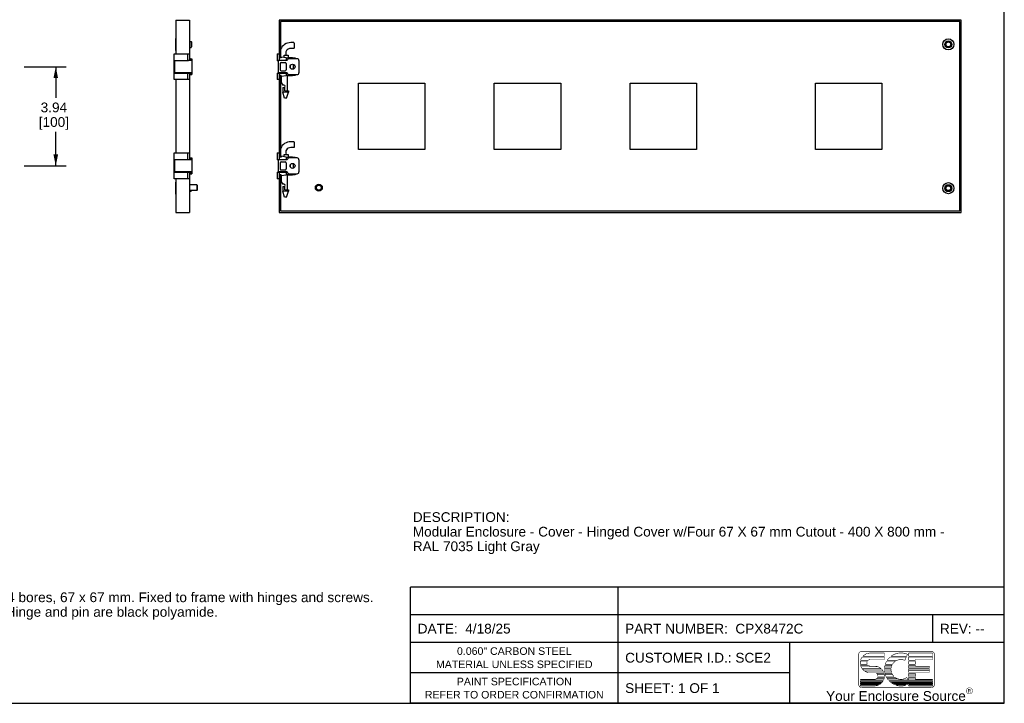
# Model space of a CAD drawing. Header units: inches. Extents: x 0 to 77.3, y 0 to 50.
# Tile 2 of 3: x 38.2 to 77.3, y 0 to 27.1. Entities that reach past the tile are written whole.
import ezdxf

# ---------------------------------------------------------------- set-up
doc = ezdxf.new("R2010")
doc.units = ezdxf.units.IN
doc.header["$LTSCALE"] = 4.25
doc.header["$MEASUREMENT"] = 0
doc.layers.get('0').update_dxf_attribs({"linetype": 'CONTINUOUS'})
doc.styles.get("Standard").update_dxf_attribs({"font": 'arial.ttf'})
doc.styles.add('TEXTSTYLE_2', font='arial.ttf')
doc.dimstyles.new('DIMSTYLE_1', dxfattribs={"dimtxt": 0.386364, "dimasz": 0.454545, "dimexe": 0.09, "dimexo": 0.07, "dimgap": 0.0425, "dimtad": 0, "dimtih": 1, "dimtoh": 1, "dimdec": 3, "dimzin": 4, "dimdsep": 46, "dimtxsty": 'Standard', "dimblk": '_FILLED', "dimblk1": '_FILLED', "dimblk2": '_FILLED', "dimcen": 0.09, "dimadec": 3, "dimazin": 1, "dimtfac": 1, "dimtdec": 3, "dimtofl": 0, "dimtmove": 0, "dimatfit": 3, "dimldrblk": '_FILLED', "dimfxl": 0, "dimtolj": 1, "dimtzin": 4, "dimarcsym": 0})

# ---------------------------------------------------------------- blocks, each defined once
blk = doc.blocks.new('_FILLED')
at = {"color": 0, "linetype": 'ByBlock'}
blk.add_solid([(0, 0), (-1, 0.2), (-1, -0.2)], dxfattribs=at)
blk = doc.blocks.new('*D5')
at = {"color": 2, "linetype": 'Continuous'}
for p, q in [((38.346, 25.278), (40.013, 25.278)), ((39.604, 25.278), (39.604, 24.048)), ((39.604, 21.341), (39.604, 22.696)), ((38.346, 21.341), (40.013, 21.341))]:
    blk.add_line(p, q, dxfattribs=at)
at = {"color": 2, "linetype": 'Continuous', "xscale": 0.4545454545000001, "yscale": 0.4545454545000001, "zscale": 0.4545454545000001}
for p, rotation in [((39.604, 25.278), 90), ((39.604, 21.341), 270)]:
    blk.add_blockref('_FILLED', p, dxfattribs=dict(at, rotation=rotation))
at = {"color": 2, "linetype": 'Continuous', "insert": (39.529, 23.855), "char_height": 0.3864, "width": 1.19931, "attachment_point": 2, "line_spacing_factor": 0.9}
blk.add_mtext('3.94\\P[100]', dxfattribs=at)

msp = doc.modelspace()

# ---------------------------------------------------------------- linework, layer by layer
at = {"color": 7, "linetype": 'Continuous'}
for p, q in [((77.2727, 0), (77.2727, 50)), ((44.3781, 27.1283), (44.3781, 25.7897)), ((44.3781, 27.1283), (44.9096, 27.1283)), ((44.9096, 27.1283), (44.9096, 25.52)), ((48.4753, 27.1283), (48.4753, 25.52)), ((75.5619, 27.1283), (48.4753, 27.1283)), ((48.5343, 27.0692), (48.5343, 25.642)), ((75.5028, 27.0692), (48.5343, 27.0692)), ((75.5028, 19.5495), (75.5028, 27.0692)), ((75.5619, 19.4905), (75.5619, 27.1283)), ((44.3663, 25.9275), (44.3663, 26.3999)), ((44.3663, 26.3999), (44.3781, 26.3999)), ((44.9096, 26.2818), (44.9766, 26.2818)), ((44.9766, 26.2818), (44.9766, 26.0456)), ((44.9962, 26.2621), (44.9766, 26.2818)), ((44.9962, 26.2621), (44.9962, 26.0662)), ((49.0507, 26.2365), (48.9325, 26.2365)), ((49.0545, 26.2362), (49.0507, 26.2365)), ((49.0703, 26.2169), (49.0703, 26.0239)), ((44.3663, 25.9275), (44.3781, 25.9275)), ((44.9096, 26.0456), (44.9766, 26.0456)), ((44.9962, 26.0653), (44.9766, 26.0456)), ((49.0507, 26.0043), (48.9325, 26.0043)), ((49.0545, 26.0046), (49.0507, 26.0043)), ((44.2994, 24.7661), (44.2994, 25.7897)), ((44.2994, 25.7897), (44.9096, 25.7897)), ((44.8703, 25.518), (44.2994, 25.518)), ((44.3388, 25.0357), (44.3388, 25.518)), ((44.8309, 25.7897), (44.8309, 25.518)), ((45.0081, 25.52), (44.8703, 25.519)), ((44.9096, 25.5928), (45.0081, 25.5928)), ((45.0081, 25.5928), (45.0081, 24.9629)), ((48.3965, 25.7897), (48.3965, 25.518)), ((48.3965, 25.7897), (48.4753, 25.7897)), ((48.4359, 25.518), (48.3965, 25.518)), ((48.4359, 25.52), (48.4359, 25.0357)), ((48.7944, 25.52), (48.4359, 25.52)), ((48.4753, 25.642), (48.5343, 25.642)), ((48.558, 25.6283), (48.4753, 25.6283)), ((48.554, 25.4413), (48.7115, 25.4413)), ((48.558, 25.6598), (48.558, 25.6283)), ((48.7548, 25.6283), (48.558, 25.6598)), ((48.6721, 25.6415), (48.6721, 25.7306)), ((48.6721, 25.7306), (48.8395, 25.7306)), ((48.7548, 25.6283), (48.7548, 25.52)), ((48.7548, 25.6283), (49.1052, 25.6283)), ((48.8395, 25.7306), (48.8395, 25.6283)), ((48.8395, 25.642), (49.0068, 25.642)), ((49.184, 25.5928), (48.8729, 25.5928)), ((49.0068, 25.642), (49.0068, 25.6283)), ((49.0265, 25.6283), (49.0265, 25.5928)), ((49.1052, 25.6283), (49.1052, 25.5928)), ((49.2627, 25.52), (49.2627, 25.0357)), ((44.2994, 25.0259), (44.9096, 25.0259)), ((45.0081, 25.0357), (44.3388, 25.0357)), ((44.4588, 25.0357), (44.4588, 25.0259)), ((44.6911, 25.0357), (44.6911, 25.0259)), ((44.7128, 25.0259), (44.7128, 25.0357)), ((44.7718, 25.0357), (44.7718, 25.0259)), ((44.8309, 25.0259), (44.8309, 24.7661)), ((44.9096, 25.0259), (44.9096, 21.583)), ((48.3965, 25.0259), (48.3965, 24.7661)), ((48.3965, 25.0259), (48.7944, 25.0259)), ((48.7944, 25.0357), (48.4359, 25.0357)), ((48.4753, 25.0259), (48.4753, 21.583)), ((48.5147, 25.4019), (48.5147, 25.1539)), ((48.554, 25.1145), (48.7115, 25.1145)), ((48.556, 25.0357), (48.556, 25.0259)), ((48.7509, 25.4019), (48.7509, 25.1539)), ((48.7548, 25.0259), (48.7548, 24.9275)), ((48.7883, 25.0357), (48.7883, 25.0259)), ((48.9202, 25.2281), (48.9202, 25.3277)), ((49.0265, 25.3762), (49.0265, 25.1795)), ((44.9096, 24.7661), (44.2994, 24.7661)), ((44.3781, 24.7661), (44.3781, 21.8527)), ((44.9096, 24.9629), (45.0081, 24.9629)), ((48.4753, 24.7661), (48.3965, 24.7661)), ((48.558, 24.9275), (48.4753, 24.9275)), ((48.556, 24.9137), (48.4753, 24.9137)), ((48.5343, 24.9137), (48.5343, 21.705)), ((48.556, 24.896), (48.556, 24.6479)), ((48.556, 24.6479), (48.6151, 24.5456)), ((48.558, 24.896), (48.558, 24.9275)), ((48.558, 24.896), (48.7548, 24.9275)), ((49.1052, 24.9275), (48.7548, 24.9275)), ((48.7883, 24.9275), (48.7883, 24.3251)), ((49.0068, 24.9137), (48.7883, 24.9137)), ((48.8729, 24.9629), (49.184, 24.9629)), ((49.0068, 24.9275), (49.0068, 24.9137)), ((49.0265, 24.9629), (49.0265, 24.9275)), ((49.1052, 24.9629), (49.1052, 24.9275)), ((48.6662, 24.5456), (48.6151, 24.5456)), ((48.6151, 24.459), (48.6151, 24.27)), ((48.6151, 24.459), (48.6662, 24.459)), ((48.6918, 24.0338), (48.6151, 24.27)), ((48.8473, 24.27), (48.6151, 24.27)), ((48.7017, 24.3251), (48.7017, 24.4774)), ((48.7017, 24.3251), (48.8473, 24.3251)), ((48.7706, 24.0338), (48.8473, 24.27)), ((48.8473, 24.3251), (48.8473, 24.27)), ((51.6249, 21.9905), (51.6249, 24.6283)), ((51.6249, 24.6283), (54.2627, 24.6283)), ((54.2627, 24.6283), (54.2627, 21.9905)), ((57.0186, 21.9905), (57.0186, 24.6283)), ((57.0186, 24.6283), (59.6564, 24.6283)), ((59.6564, 24.6283), (59.6564, 21.9905)), ((62.4123, 21.9905), (62.4123, 24.6283)), ((62.4123, 24.6283), (65.0501, 24.6283)), ((65.0501, 24.6283), (65.0501, 21.9905)), ((69.7745, 24.6283), (72.4123, 24.6283)), ((69.7745, 21.9905), (69.7745, 24.6283)), ((72.4123, 24.6283), (72.4123, 21.9905)), ((48.7706, 24.0338), (48.6918, 24.0338)), ((49.0507, 22.2995), (48.9325, 22.2995)), ((49.0545, 22.2991), (49.0507, 22.2995)), ((49.0507, 22.0672), (48.9325, 22.0672)), ((49.0545, 22.0676), (49.0507, 22.0672)), ((49.0703, 22.2799), (49.0703, 22.0869)), ((54.2627, 21.9905), (51.6249, 21.9905)), ((59.6564, 21.9905), (57.0186, 21.9905)), ((65.0501, 21.9905), (62.4123, 21.9905)), ((72.4123, 21.9905), (69.7745, 21.9905)), ((44.2994, 21.8527), (44.9096, 21.8527)), ((44.2994, 20.8291), (44.2994, 21.8527)), ((44.8703, 21.581), (44.2994, 21.581)), ((44.3388, 21.0987), (44.3388, 21.581)), ((44.8309, 21.8527), (44.8309, 21.581)), ((45.0081, 21.583), (44.8703, 21.582)), ((44.9096, 21.6558), (45.0081, 21.6558)), ((45.0081, 21.6558), (45.0081, 21.0259)), ((48.3965, 21.8527), (48.3965, 21.581)), ((48.3965, 21.8527), (48.4753, 21.8527)), ((48.4359, 21.581), (48.3965, 21.581)), ((48.4359, 21.583), (48.4359, 21.0987)), ((48.7944, 21.583), (48.4359, 21.583)), ((48.4753, 21.705), (48.5343, 21.705)), ((48.558, 21.6913), (48.4753, 21.6913)), ((48.558, 21.7228), (48.558, 21.6913)), ((48.7548, 21.6913), (48.558, 21.7228)), ((48.6721, 21.7045), (48.6721, 21.7936)), ((48.6721, 21.7936), (48.8395, 21.7936)), ((48.7548, 21.6913), (48.7548, 21.583)), ((48.7548, 21.6913), (49.1052, 21.6913)), ((48.8395, 21.7936), (48.8395, 21.6913)), ((48.8395, 21.705), (49.0068, 21.705)), ((49.184, 21.6558), (48.8729, 21.6558)), ((49.0068, 21.705), (49.0068, 21.6913)), ((49.0265, 21.6913), (49.0265, 21.6558)), ((49.1052, 21.6913), (49.1052, 21.6558)), ((49.2627, 21.583), (49.2627, 21.0987)), ((48.5147, 21.4649), (48.5147, 21.2169)), ((48.554, 21.5043), (48.7115, 21.5043)), ((48.554, 21.1775), (48.7115, 21.1775)), ((48.7509, 21.4649), (48.7509, 21.2169)), ((48.9202, 21.2911), (48.9202, 21.3907)), ((49.0265, 21.4392), (49.0265, 21.2425)), ((44.2994, 21.0889), (44.9096, 21.0889)), ((44.9096, 20.8291), (44.2994, 20.8291)), ((45.0081, 21.0987), (44.3388, 21.0987)), ((44.3781, 20.8291), (44.3781, 19.4905)), ((44.4588, 21.0987), (44.4588, 21.0889)), ((44.6911, 21.0987), (44.6911, 21.0889)), ((44.7128, 21.0889), (44.7128, 21.0987)), ((44.7718, 21.0987), (44.7718, 21.0889)), ((44.8309, 21.0889), (44.8309, 20.8291)), ((44.9096, 21.0889), (44.9096, 19.4905)), ((44.9096, 21.0259), (45.0081, 21.0259)), ((48.3965, 21.0889), (48.3965, 20.8291)), ((48.3965, 21.0889), (48.7944, 21.0889)), ((48.4753, 20.8291), (48.3965, 20.8291)), ((48.7944, 21.0987), (48.4359, 21.0987)), ((48.4753, 21.0889), (48.4753, 19.4905)), ((48.558, 20.9905), (48.4753, 20.9905)), ((48.556, 20.9767), (48.4753, 20.9767)), ((48.5343, 20.9767), (48.5343, 19.5495)), ((48.556, 21.0987), (48.556, 21.0889)), ((48.556, 20.959), (48.556, 20.7109)), ((48.558, 20.959), (48.558, 20.9905)), ((48.558, 20.959), (48.7548, 20.9905)), ((48.7548, 21.0889), (48.7548, 20.9905)), ((49.1052, 20.9905), (48.7548, 20.9905)), ((48.7883, 21.0987), (48.7883, 21.0889)), ((48.7883, 20.9905), (48.7883, 20.3881)), ((49.0068, 20.9767), (48.7883, 20.9767)), ((48.8729, 21.0259), (49.184, 21.0259)), ((49.0068, 20.9905), (49.0068, 20.9767)), ((49.0265, 21.0259), (49.0265, 20.9905)), ((49.1052, 21.0259), (49.1052, 20.9905)), ((44.3663, 20.6913), (44.3781, 20.6913)), ((44.3663, 20.2188), (44.3663, 20.6913)), ((45.2049, 20.5928), (44.9096, 20.5928)), ((45.2049, 20.3566), (44.9096, 20.3566)), ((44.9096, 20.3369), (44.9766, 20.3369)), ((44.9766, 20.3566), (44.9766, 20.3369)), ((44.9962, 20.3566), (44.9766, 20.3369)), ((45.2246, 20.5731), (45.2049, 20.5928)), ((45.2049, 20.5928), (45.2049, 20.3566)), ((45.2246, 20.3763), (45.2049, 20.3566)), ((45.2246, 20.5731), (45.2246, 20.3763)), ((48.556, 20.7109), (48.6151, 20.6086)), ((48.6662, 20.6086), (48.6151, 20.6086)), ((48.6151, 20.522), (48.6151, 20.333)), ((48.6151, 20.522), (48.6662, 20.522)), ((48.6918, 20.0968), (48.6151, 20.333)), ((48.8473, 20.333), (48.6151, 20.333)), ((48.7017, 20.3881), (48.7017, 20.5404)), ((48.7017, 20.3881), (48.8473, 20.3881)), ((48.7706, 20.0968), (48.8473, 20.333)), ((48.8473, 20.3881), (48.8473, 20.333)), ((44.3663, 20.2188), (44.3781, 20.2188)), ((48.7706, 20.0968), (48.6918, 20.0968)), ((44.3781, 19.4905), (44.9096, 19.4905)), ((48.4753, 19.4905), (75.5619, 19.4905)), ((48.5343, 19.5495), (75.5028, 19.5495)), ((0, 0), (77.2727, 0))]:
    msp.add_line(p, q, dxfattribs=at)
at = {"color": 2, "linetype": 'Continuous'}
for p, q in [((77.2727, 4.6156), (53.6932, 4.6156)), ((53.6932, 0), (53.6932, 4.6156)), ((61.9318, 0), (61.9318, 4.6156)), ((77.2727, 0), (77.2727, 4.6156)), ((77.2727, 3.5148), (53.6932, 3.5148)), ((74.4318, 2.4148), (74.4318, 3.5148)), ((77.2727, 2.4148), (53.6932, 2.4148)), ((68.75, 0), (68.75, 2.4148)), ((68.75, 1.2074), (53.6932, 1.2074)), ((77.2727, 0), (53.6932, 0))]:
    msp.add_line(p, q, dxfattribs=at)
at = {"color": 7, "linetype": 'Continuous'}
for points in [[(49.0646, 26.2308), (49.0616, 26.2332), (49.0582, 26.235), (49.0545, 26.2362)], [(49.0703, 26.2169), (49.07, 26.2207), (49.0688, 26.2244), (49.067, 26.2278), (49.0646, 26.2308)], [(49.0646, 26.01), (49.0616, 26.0076), (49.0582, 26.0058), (49.0545, 26.0046)], [(49.0703, 26.0239), (49.07, 26.0201), (49.0688, 26.0164), (49.067, 26.013), (49.0646, 26.01)], [(44.9699, 25.52), (44.969, 25.535), (44.9673, 25.5487), (44.9647, 25.5612), (44.9611, 25.5721), (44.9566, 25.5808), (44.9509, 25.5874), (44.9442, 25.5913), (44.9363, 25.5928)], [(44.9363, 24.9629), (44.9443, 24.9645), (44.9511, 24.9686), (44.9569, 24.9754), (44.9615, 24.9845), (44.965, 24.9956), (44.9675, 25.0082), (44.9691, 25.0215), (44.9699, 25.0357)], [(49.0646, 22.2938), (49.0616, 22.2962), (49.0582, 22.298), (49.0545, 22.2991)], [(49.0703, 22.2798), (49.07, 22.2837), (49.0688, 22.2874), (49.067, 22.2908), (49.0646, 22.2938)], [(49.0646, 22.073), (49.0616, 22.0706), (49.0582, 22.0687), (49.0545, 22.0676)], [(49.0703, 22.0869), (49.07, 22.0831), (49.0688, 22.0794), (49.067, 22.076), (49.0646, 22.073)], [(44.9699, 21.583), (44.969, 21.598), (44.9673, 21.6117), (44.9647, 21.6242), (44.9611, 21.6351), (44.9566, 21.6438), (44.9509, 21.6503), (44.9442, 21.6543), (44.9363, 21.6558)], [(44.9363, 21.0259), (44.9443, 21.0275), (44.9511, 21.0316), (44.9569, 21.0384), (44.9615, 21.0475), (44.965, 21.0586), (44.9675, 21.0712), (44.9691, 21.0845), (44.9699, 21.0987)]]:
    msp.add_lwpolyline(points, dxfattribs=at)
at = {"color": 2, "linetype": 'Continuous', "const_width": 0.0227}
for points in [[(71.6183, 2.0652, 0.414214), (71.4874, 1.9343)], [(73.4277, 1.9459, 0.272068), (72.7695, 1.8646)], [(74.4983, 1.9343, 0.415492), (74.3674, 2.0652)], [(71.5582, 1.6719, 0.081879), (71.5579, 1.5442)], [(71.6238, 1.8322, 0.090232), (71.5651, 1.7044)], [(71.8319, 1.6719, 0.260579), (71.8307, 1.5442)], [(71.9455, 1.7379, 0.185008), (71.8581, 1.7044)], [(72.6006, 1.6719, 0.053498), (72.5441, 1.5442)], [(72.7304, 1.8322, 0.064617), (72.6205, 1.7044)], [(72.9498, 1.6719, 0.113329), (72.8291, 1.5442)], [(73.3237, 1.7056, 0.209114), (73.009, 1.7044)], [(71.5646, 1.5117, 0.089982), (71.6223, 1.3839)], [(71.6395, 1.3609, 0.170113), (71.86, 1.2237)], [(71.8558, 1.5117, 0.191374), (71.9457, 1.4761)], [(72.3732, 1.3839, 0.176612), (72.1204, 1.4761)], [(72.2498, 1.0635, 0.287832), (72.1946, 1.1912)], [(72.4872, 1.2237, 0.105227), (72.3983, 1.3609)], [(72.5127, 1.0635, 0.082419), (72.4981, 1.1912)], [(72.5134, 1.3609, 0.05272), (72.5245, 1.2237)], [(72.5347, 1.5117, 0.049539), (72.5143, 1.3839)], [(72.5315, 1.1912, 0.051924), (72.5769, 1.0635)], [(72.7753, 1.3609, 0.088858), (72.7942, 1.2237)], [(72.812, 1.5117, 0.084961), (72.7769, 1.3839)], [(72.8064, 1.1912, 0.099618), (72.8941, 1.0635)], [(72.1204, 0.9525, 0.298217), (72.2404, 1.031)], [(72.3367, 0.7556, 0.048835), (72.3962, 0.8038)], [(72.4256, 0.8362, 0.049588), (72.4683, 0.9011)], [(72.4835, 0.9336, 0.064466), (72.5097, 1.031)], [(72.5935, 1.031, 0.044869), (72.6588, 0.9336)], [(72.6868, 0.9011, 0.03633), (72.7562, 0.8362)], [(72.7999, 0.8038, 0.036892), (72.8835, 0.7556)], [(72.9321, 1.031, 0.32483), (73.3936, 1.0239)], [(71.4874, 0.7561, 0.414214), (71.6183, 0.6252)], [(72.1204, 0.6906, 0.102726), (72.2768, 0.7231)], [(72.9641, 0.7231, 0.1963083), (73.3713, 0.7231)], [(73.4519, 0.7556, 0.009234), (73.4735, 0.7665)], [(74.3674, 0.6252, 0.414214), (74.4983, 0.7561)]]:
    msp.add_lwpolyline(points, format="xyb", dxfattribs=at)
for points in [[(71.6183, 2.0652), (74.3679, 2.0652)], [(71.7818, 1.9639), (71.65, 1.8646)], [(71.65, 1.8646), (71.7826, 1.9639)], [(71.9415, 1.9984), (71.7818, 1.9639)], [(71.7826, 1.9639), (71.9415, 1.9984)], [(71.9455, 1.9997), (72.5132, 1.9997)], [(72.5132, 1.9997), (72.5132, 1.8646)], [(73.3925, 1.8646), (73.4277, 1.9459)], [(73.4735, 1.9997), (74.4328, 1.9997)], [(73.4735, 1.8646), (73.4735, 1.9997)], [(74.4328, 1.9997), (74.4328, 1.8646)], [(71.4874, 0.7561), (71.4874, 1.9343)], [(71.5582, 1.6719), (71.8319, 1.6719)], [(71.8581, 1.7044), (71.5651, 1.7044)], [(71.6238, 1.8322), (72.5132, 1.8322)], [(72.5132, 1.8646), (71.6491, 1.8646)], [(72.5132, 1.7379), (71.9455, 1.7379)], [(72.5132, 1.8322), (72.5132, 1.7379)], [(72.6006, 1.6719), (72.9498, 1.6719)], [(73.009, 1.7044), (72.6205, 1.7044)], [(72.7304, 1.8322), (73.3785, 1.8322)], [(73.3925, 1.8646), (72.7695, 1.8646)], [(73.3237, 1.7056), (73.3785, 1.8322)], [(73.4734, 1.8324), (74.4328, 1.8322)], [(74.4328, 1.8646), (73.4735, 1.8646)], [(73.4735, 1.7044), (73.4735, 1.8322)], [(73.7353, 1.7044), (73.4735, 1.7044)], [(73.4735, 1.6719), (73.7353, 1.6719)], [(73.4735, 1.5442), (73.4735, 1.6719)], [(74.4328, 1.7379), (73.7353, 1.7379)], [(73.7353, 1.7379), (73.7353, 1.7044)], [(73.7353, 1.6719), (73.7353, 1.5442)], [(74.4328, 1.8322), (74.4328, 1.7379)], [(74.4983, 1.9349), (74.4983, 0.7561)], [(71.8307, 1.5442), (71.5579, 1.5442)], [(71.5646, 1.5117), (71.8558, 1.5117)], [(71.5826, 1.4499), (72.2523, 1.4499)], [(72.3732, 1.3839), (71.6223, 1.3839)], [(71.6395, 1.3609), (72.3983, 1.3609)], [(71.7318, 1.2826), (72.4561, 1.2826)], [(72.4872, 1.2237), (71.86, 1.2237)], [(71.9457, 1.4761), (72.121, 1.4763)], [(72.1946, 1.1912), (72.4981, 1.1912)], [(72.5134, 1.3609), (72.7753, 1.3609)], [(72.7769, 1.3839), (72.5143, 1.3839)], [(72.5166, 1.4412), (72.7844, 1.4412)], [(72.5166, 1.2838), (72.7805, 1.2838)], [(72.7942, 1.2237), (72.5245, 1.2237)], [(72.5315, 1.1912), (72.8064, 1.1912)], [(72.5347, 1.5117), (72.812, 1.5117)], [(72.8291, 1.5442), (72.5441, 1.5442)], [(73.7353, 1.5442), (73.4735, 1.5442)], [(73.4735, 1.5117), (73.7353, 1.5117)], [(73.4735, 1.3839), (73.4735, 1.5117)], [(74.3019, 1.3839), (73.4735, 1.3839)], [(73.4735, 1.3609), (74.3019, 1.3609)], [(73.4735, 1.2237), (73.4735, 1.3609)], [(74.3019, 1.2237), (73.4735, 1.2237)], [(73.4735, 1.1912), (73.7353, 1.1912)], [(73.4735, 1.0635), (73.4735, 1.1912)], [(73.4737, 1.4412), (74.3007, 1.4412)], [(73.4737, 1.2916), (74.3007, 1.2916)], [(73.7353, 1.5117), (73.7353, 1.4761)], [(73.7353, 1.4761), (74.3019, 1.4761)], [(73.7353, 1.1912), (73.7353, 1.0635)], [(74.3019, 1.4761), (74.3019, 1.3839)], [(74.3019, 1.3609), (74.3019, 1.2237)], [(71.5528, 0.9525), (72.1204, 0.9525)], [(71.5528, 0.9336), (71.5528, 0.9525)], [(72.4835, 0.9336), (71.5528, 0.9336)], [(71.5528, 0.9011), (72.4683, 0.9011)], [(71.5528, 0.8362), (71.5528, 0.9011)], [(71.5528, 0.8362), (72.4256, 0.8362)], [(71.5528, 0.8038), (72.3962, 0.8038)], [(71.5528, 0.7556), (71.5528, 0.8038)], [(71.5534, 0.8716), (72.4525, 0.8716)], [(71.5534, 0.7806), (72.3724, 0.7806)], [(72.4998, 0.9807), (72.2014, 0.9807)], [(72.5071, 1.1334), (72.2378, 1.1334)], [(72.2404, 1.031), (72.5097, 1.031)], [(72.2498, 1.0635), (72.5127, 1.0635)], [(72.5481, 1.1342), (72.8396, 1.1342)], [(72.5769, 1.0635), (72.8941, 1.0635)], [(72.5935, 1.031), (72.9321, 1.031)], [(72.6229, 0.9807), (73.0168, 0.9807)], [(73.4571, 0.9336), (72.6588, 0.9336)], [(72.6868, 0.9011), (74.4328, 0.9011)], [(72.7332, 0.8626), (74.4228, 0.8626)], [(72.7562, 0.8362), (74.4328, 0.8362)], [(72.7999, 0.8038), (74.4328, 0.8038)], [(72.8593, 0.78), (74.4347, 0.78)], [(73.3936, 1.0239), (73.4571, 0.9336)], [(73.4735, 1.0635), (73.7353, 1.0635)], [(73.4735, 1.031), (73.7353, 1.031)], [(73.4735, 0.9336), (73.4735, 1.031)], [(74.4328, 0.9336), (73.4735, 0.9336)], [(73.4737, 1.1263), (73.7336, 1.1263)], [(73.4737, 0.9847), (73.7375, 0.9847)], [(73.7353, 1.031), (73.7353, 0.9525)], [(73.7353, 0.9525), (74.4328, 0.9525)], [(74.4328, 0.9525), (74.4328, 0.9336)], [(74.4328, 0.9011), (74.4328, 0.8362)], [(74.4328, 0.8038), (74.4328, 0.7556)], [(72.3367, 0.7556), (71.5528, 0.7556)], [(71.5528, 0.7231), (72.2768, 0.7231)], [(71.5528, 0.6906), (71.5528, 0.7231)], [(71.5528, 0.6906), (72.1204, 0.6906)], [(74.3674, 0.6252), (71.6183, 0.6252)], [(73.4519, 0.7556), (72.8835, 0.7556)], [(72.9641, 0.7231), (73.3713, 0.7231)], [(73.4735, 0.7556), (73.4735, 0.7665)], [(74.4328, 0.7556), (73.4735, 0.7556)], [(73.4735, 0.7231), (74.4328, 0.7231)], [(73.4735, 0.6906), (73.4735, 0.7231)], [(74.4328, 0.6906), (73.4735, 0.6906)], [(74.4328, 0.7231), (74.4328, 0.6906)]]:
    msp.add_lwpolyline(points, dxfattribs=at)
at = {"color": 2, "linetype": 'Continuous', "const_width": 0.0159}
msp.add_lwpolyline([(75.7631, 0.4957, 1), (76.0103, 0.4957, 1)], format="xyb", close=True, dxfattribs=at)
at = {"color": 7, "linetype": 'Continuous'}
for centre, radius in [((75.0501, 26.1637), 0.2213), ((75.0501, 26.1637), 0.1378), ((75.0501, 26.1637), 0.1181), ((75.0501, 26.1637), 0.0984), ((49.0068, 25.2779), 0.1004), ((49.0068, 21.3409), 0.1004), ((50.0501, 20.4747), 0.1378), ((50.0501, 20.4747), 0.1181), ((50.0501, 20.4747), 0.0984), ((75.0501, 20.455), 0.2213), ((75.0501, 20.455), 0.1378), ((75.0501, 20.455), 0.1181), ((75.0501, 20.455), 0.0984)]:
    msp.add_circle(centre, radius, dxfattribs=at)
for centre, radius, start, end in [((48.9325, 25.8054), 0.4311, 90, 157.47143), ((48.9325, 25.8054), 0.1988, 90, 202.10084), ((48.554, 25.4019), 0.0394, 90, 180), ((48.9325, 25.8054), 0.4311, 202.27173, 203.76674), ((48.7115, 25.4019), 0.0394, 0, 90), ((48.8729, 25.5141), 0.0787, 90, 175.69878), ((49.184, 25.5141), 0.0787, 4.30122, 90), ((48.554, 25.1539), 0.0394, 180, 270), ((48.7115, 25.1539), 0.0394, 270, 360), ((48.8729, 25.0417), 0.0787, 184.30122, 270), ((49.184, 25.0417), 0.0787, 270, 355.69878), ((48.6662, 24.5023), 0.0433, 270, 90), ((48.9325, 21.8684), 0.4311, 90, 157.47143), ((48.9325, 21.8684), 0.1988, 90, 202.10084), ((48.9325, 21.8684), 0.4311, 202.27173, 203.76674), ((48.8729, 21.5771), 0.0787, 90, 175.69878), ((49.184, 21.5771), 0.0787, 4.30122, 90), ((48.554, 21.4649), 0.0394, 90, 180), ((48.554, 21.2169), 0.0394, 180, 270), ((48.7115, 21.4649), 0.0394, 0, 90), ((48.7115, 21.2169), 0.0394, 270, 360), ((48.8729, 21.1046), 0.0787, 184.30122, 270), ((49.184, 21.1046), 0.0787, 270, 355.69878), ((48.6662, 20.5653), 0.0433, 270, 90)]:
    msp.add_arc(centre, radius, start, end, dxfattribs=at)

# ---------------------------------------------------------------- texts
at = {"color": 2, "linetype": 'Continuous'}
for s, insert, char_height, width, attachment_point, line_spacing_factor in [('DESCRIPTION:\\PModular Enclosure - Cover - Hinged Cover w/Four 67 X 67 mm Cutout - 400 X 800 mm -\\PRAL 7035 Light Gray', (53.7825, 7.5876), 0.386364, 21.089135, 1, 0.9), ('Instrument panel with 4 bores, 67 x 67 mm. Fixed to frame with hinges and screws.\\P180\\fgdt;{\\fgdt;~}\\fArial; opening hinges. Hinge and pin are black polyamide.', (32.3943, 4.4029), 0.386364, 19.80365, 1, 0.9), ('DATE:  4/18/25', (53.9773, 3.158), 0.386364, 3.684099, 1, 0.9), ('PART NUMBER:  CPX8472C', (62.2159, 3.158), 0.386364, 7.06514, 1, 0.9), ('REV: --', (74.7159, 3.158), 0.38636, 1.765208, 1, 0.9), ('0.060" CARBON STEEL\\PMATERIAL UNLESS SPECIFIED', (57.8125, 2.2236), 0.3, 6.204089, 2, 1.05), ('CUSTOMER I.D.: SCE2', (62.2159, 2.0043), 0.386364, 5.775346, 1, 0.9), ('PAINT SPECIFICATION\\PREFER TO ORDER CONFIRMATION', (57.8125, 1.0162), 0.3, 7.087361, 2, 1.05), ('SHEET: 1 OF 1', (62.2159, 0.7969), 0.386364, 3.741551, 1, 0.9)]:
    msp.add_mtext(s, dxfattribs=dict(at, insert=insert, char_height=char_height, width=width, attachment_point=attachment_point, line_spacing_factor=line_spacing_factor))
at = {"color": 2, "linetype": 'Continuous', "attachment_point": 2, "line_spacing_factor": 0.9, "style": 'TEXTSTYLE_2'}
for s, insert, char_height, width in [('Your Enclosure Source', (72.9701, 0.4837), 0.386364, 5.545539), ('R', (75.8888, 0.5623), 0.1364, 0.137377)]:
    msp.add_mtext(s, dxfattribs=dict(at, insert=insert, char_height=char_height, width=width))

# ---------------------------------------------------------------- dimensions: what is measured, and where the dimension line sits
at = {"color": 2, "linetype": 'Continuous'}
dim = msp.add_linear_dim(base=(39.6039, 21.3409), p1=(38.2757, 25.2779), p2=(38.2757, 21.3409), angle=270, dimstyle='DIMSTYLE_1', dxfattribs=at)
dim.commit()
dim.dimension.update_dxf_attribs({"geometry": '*D5', "text_midpoint": (39.6039, 23.3719), "dimtype": 160})

doc.saveas('drawing.dxf')
